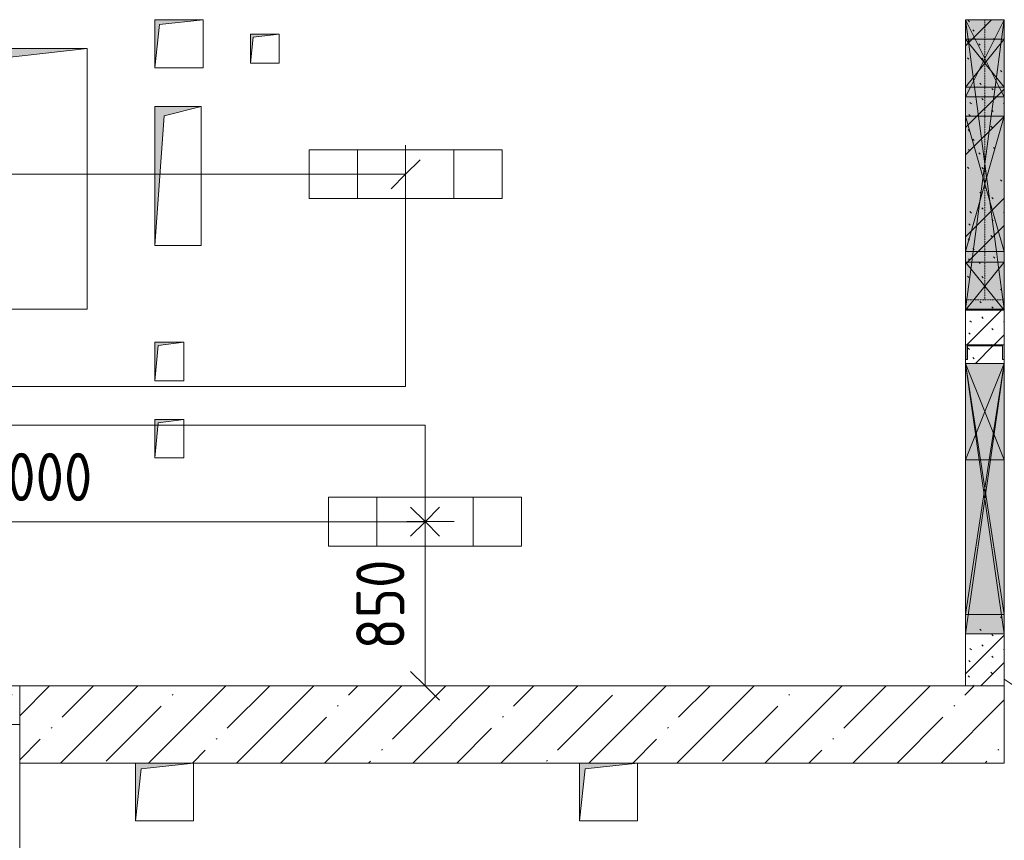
# Model space of a CAD drawing. Header units: millimetres. Extents: x -32229 to 170644, y -13689 to 125138.
# Tile 34 of 208: x -6265 to -1164, y 71100 to 75350. Entities that reach past the tile are written whole.
import ezdxf

# ---------------------------------------------------------------- set-up
doc = ezdxf.new("R2010")
doc.units = ezdxf.units.MM
doc.linetypes.add('3_ Штрих_ 1 х 1 мм', pattern=[2, 1, -1])
for name, color, linetype, lineweight in [('A-ANNO-DIMS', 7, 'Continuous', 9), ('A-ANNO-DIMS-200', 7, 'Continuous', 9), ('A-ANNO-NOTE', 7, 'Continuous', 18), ('A-FLOR', 7, 'Continuous', 18), ('A-GLAZ', 7, 'Continuous', 18), ('A-WALL', 7, 'Continuous', 18), ('A-WALL-PATT', 7, 'Continuous', 40), ('I-WALL', 7, 'Continuous', 18), ('M-EQPM', 7, 'Continuous', 18), ('S-BEAM', 7, 'Continuous', 18), ('S-COLS', 7, 'Continuous', 18)]:
    doc.layers.add(name, color=color, linetype=linetype, lineweight=lineweight)
doc.layers.add('A-DETL', color=7, linetype='Continuous', lineweight=9, true_color=0x00a600)
doc.styles.add('GOST Common_6', font='GOST_Common.ttf', dxfattribs={"width": 0.9, "height": 250})
doc.dimstyles.new('ГОСТ_2_5_мм2', dxfattribs={"dimscale": 304.8, "dimtxt": 251.428749, "dimasz": 0.492126, "dimexe": 0.492126, "dimexo": 0.656168, "dimgap": 0.098425, "dimtad": 1, "dimdec": 0, "dimdsep": 46, "dimtxsty": 'GOST Common_6', "dimblk1": 'OBLIQUE', "dimblk2": 'OBLIQUE', "dimsah": 1, "dimcen": 0.09, "dimazin": 2, "dimtfac": 1, "dimtdec": 4, "dimtix": 1, "dimtmove": 0, "dimatfit": 3, "dimfxl": 1, "dimtvp": 1, "dimtolj": 1, "dimtzin": 0, "dimarcsym": 2})
doc.dimstyles.new('ГОСТ_2_5_мм2_1', dxfattribs={"dimscale": 304.8, "dimtxt": 251.428749, "dimasz": 0.492126, "dimexe": 0.492126, "dimexo": 0.656168, "dimgap": 0.098425, "dimtad": 1, "dimdec": 0, "dimdsep": 46, "dimtxsty": 'GOST Common_6', "dimblk1": 'OBLIQUE', "dimblk2": 'OBLIQUE', "dimsah": 1, "dimcen": 0.09, "dimazin": 2, "dimtfac": 1, "dimtdec": 4, "dimtix": 1, "dimtmove": 0, "dimatfit": 3, "dimfxl": 1, "dimtvp": 1, "dimtolj": 1, "dimtzin": 0, "dimarcsym": 2})
pattern_1 = [(135, (300.56, 377.28), (-565.6854, 6e-14), [10, -790]), (135, (349.8, 474.73), (-565.6854, 6e-14), [10, -790]), (135, (423.93, 473.06), (-565.6854, 6e-14), [10, -790]), (135, (229.92, 447.9), (-565.6854, 6e-14), [10, -790]), (135, (155.08, 447.9), (-565.6854, 6e-14), [10, -790]), (135, (114.9, 369.03), (-565.6854, 6e-14), [10, -790]), (135, (132.43, 285.8), (-565.6854, 6e-14), [10, -790]), (135, (214.66, 322), (-565.6854, 6e-14), [10, -790]), (135, (198.16, 261.88), (-565.6854, 6e-14), [10, -790]), (135, (45.2, 272.9), (-565.6854, 6e-14), [10, -790]), (135, (42.32, 336.16), (-565.6854, 6e-14), [10, -790]), (135, (92.26, 192.24), (-565.6854, 6e-14), [10, -790]), (135, (7.07, 149.2), (-565.6854, 6e-14), [10, -790]), (135, (80.6, 95.1), (-565.6854, 6e-14), [10, -790]), (135, (79.53, 36.94), (-565.6854, 6e-14), [10, -790]), (135, (153.87, 74.56), (-565.6854, 6e-14), [10, -790]), (135, (228.35, 124.8), (-565.6854, 6e-14), [10, -790]), (135, (279.75, 180.4), (-565.6854, 6e-14), [10, -790]), (135, (282.9, 31.63), (-565.6854, 6e-14), [10, -790]), (135, (377.38, 53.45), (-565.6854, 6e-14), [10, -790]), (135, (352.28, 102.7), (-565.6854, 6e-14), [10, -790]), (135, (354.05, 0), (-565.6854, 6e-14), [10, -790]), (135, (553.23, 16.45), (-565.6854, 6e-14), [10, -790]), (135, (542.38, 63.45), (-565.6854, 6e-14), [10, -790]), (135, (536.58, 239.3), (-565.6854, 6e-14), [10, -790]), (135, (475.85, 203.9), (-565.6854, 6e-14), [10, -790]), (135, (475.85, 316.54), (-565.6854, 6e-14), [10, -790]), (135, (520.8, 408.7), (-565.6854, 6e-14), [10, -790]), (135, (551.1, 470.8), (-565.6854, 6e-14), [10, -790]), (135, (235.25, 537.93), (-565.6854, 6e-14), [10, -790]), (135, (407.25, 547.65), (-565.6854, 6e-14), [10, -790]), (135, (94.5, 558.6), (-565.6854, 6e-14), [10, -790]), (135, (46.4, 532.3), (-565.6854, 6e-14), [10, -790]), (135, (85.56, 465.04), (-565.6854, 6e-14), [10, -790]), (135, (355.53, 181.14), (-565.6854, 6e-14), [10, -790]), (135, (362.23, 243.6), (-565.6854, 6e-14), [10, -790]), (135, (413.45, 344.1), (-565.6854, 6e-14), [10, -790]), (135, (286.3, 273.25), (-565.6854, 6e-14), [10, -790]), (135, (423.02, 263.72), (-565.6854, 6e-14), [10, -790]), (135, (162.94, 190.2), (-565.6854, 6e-14), [10, -790]), (135, (470.25, 120.93), (-565.6854, 6e-14), [10, -790]), (135, (484.48, 9.78), (-565.6854, 6e-14), [10, -790]), (45, (0, 212.13), (-565.6854, 0), []), (45, (212.13, 0), (-565.6854, 0), []), (45, (353.55, 0), (-565.6854, 0), []), (45, (0, 353.55), (-565.6854, 0), [])]

# ---------------------------------------------------------------- blocks, each defined once
blk = doc.blocks.new('АР_Отверстие прямоугольное - ОВВ-7382666--01 ЭО')
at = {"layer": 'A-GLAZ', "lineweight": 13, "true_color": 0xf0f0f0}
blk.add_hatch(color=7, dxfattribs=at).paths.add_polyline_path([(825, -100), (825, 100), (-575, 100), (-575, -100), (-75, -100)])
at = {"layer": 'A-GLAZ', "color": 253, "lineweight": 5, "true_color": 0xaaaaaa}
for p, q in [((-575, 100), (-75, 28.6)), ((825, 100), (-75, -28.6)), ((-75, 28.6), (825, -100)), ((-75, -28.6), (-575, -100))]:
    blk.add_line(p, q, dxfattribs=at)
at = {"layer": 'A-GLAZ', "color": 253, "lineweight": 13, "true_color": 0xaaaaaa}
for p, q in [((-75, 100), (-575, 100)), ((-575, 100), (-575, -100)), ((-575, 100), (-575, -100)), ((825, 100), (-75, 100)), ((825, -100), (825, 100)), ((825, 100), (825, -100)), ((-575, -100), (-75, -100)), ((-75, -100), (825, -100))]:
    blk.add_line(p, q, dxfattribs=at)
blk = doc.blocks.new('АР_Отверстие прямоугольное - ОВВ-7382881--01 ЭО')
at = {"layer": 'A-GLAZ', "lineweight": 13, "true_color": 0xf0f0f0}
blk.add_hatch(color=7, dxfattribs=at).paths.add_polyline_path([(775, 100), (-525, 100), (-525, -100), (775, -100)])
at = {"layer": 'A-GLAZ', "color": 253, "lineweight": 5, "true_color": 0xaaaaaa}
for p, q in [((-525, 100), (-25, 23.1)), ((775, 100), (-25, -23.1)), ((-25, 23.1), (775, -100)), ((-25, -23.1), (-525, -100))]:
    blk.add_line(p, q, dxfattribs=at)
at = {"layer": 'A-GLAZ', "color": 253, "lineweight": 13, "true_color": 0xaaaaaa}
for p, q in [((-25, 100), (-525, 100)), ((-525, 100), (-525, -100)), ((-525, 100), (-525, -100)), ((775, 100), (-25, 100)), ((775, -100), (775, 100)), ((775, 100), (775, -100)), ((-525, -100), (-25, -100)), ((-25, -100), (775, -100))]:
    blk.add_line(p, q, dxfattribs=at)
blk = doc.blocks.new('АР_Отверстие прямоугольное - ВК-3918152--01 ЭО')
at = {"layer": 'A-GLAZ', "lineweight": 13, "true_color": 0xf0f0f0}
blk.add_hatch(color=7, dxfattribs=at).paths.add_polyline_path([(0, -100), (250, -100), (250, 100), (0, 100)])
at = {"layer": 'A-GLAZ', "color": 253, "lineweight": 5, "true_color": 0xaaaaaa}
for p, q in [((250, 100), (0, -100)), ((0, 100), (250, -100))]:
    blk.add_line(p, q, dxfattribs=at)
at = {"layer": 'A-GLAZ', "color": 253, "lineweight": 13, "true_color": 0xaaaaaa}
for p, q in [((250, 100), (0, 100)), ((0, 100), (0, -100)), ((0, 100), (0, -100)), ((250, -100), (250, 100)), ((250, 100), (250, -100)), ((0, -100), (250, -100))]:
    blk.add_line(p, q, dxfattribs=at)
blk = doc.blocks.new('АР_Отверстие прямоугольное - ОВВ-6403514--01 ЭО')
at = {"layer": 'A-GLAZ', "lineweight": 13, "true_color": 0xf0f0f0}
blk.add_hatch(color=7, dxfattribs=at).paths.add_polyline_path([(-225, -100), (475, -100), (475, 100), (-225, 100)])
at = {"layer": 'A-GLAZ', "color": 253, "lineweight": 5, "true_color": 0xaaaaaa}
for p, q in [((475, 100), (-225, -100)), ((-225, 100), (475, -100))]:
    blk.add_line(p, q, dxfattribs=at)
at = {"layer": 'A-GLAZ', "color": 253, "lineweight": 13, "true_color": 0xaaaaaa}
for p, q in [((475, 100), (-225, 100)), ((-225, 100), (-225, -100)), ((-225, 100), (-225, -100)), ((475, -100), (475, 100)), ((475, 100), (475, -100)), ((-225, -100), (475, -100))]:
    blk.add_line(p, q, dxfattribs=at)
blk = doc.blocks.new('АР_Отверстие прямоугольное - ОВВ-7382767--01 ЭО')
at = {"layer": 'A-GLAZ', "lineweight": 13, "true_color": 0xf0f0f0}
blk.add_hatch(color=7, dxfattribs=at).paths.add_polyline_path([(875, 100), (-625, 100), (-625, -100), (875, -100)])
at = {"layer": 'A-GLAZ', "color": 253, "lineweight": 5, "true_color": 0xaaaaaa}
for p, q in [((-625, 100), (-525, 86.7)), ((-525, 86.7), (-275, 53.3)), ((-275, 53.3), (-225, 46.7)), ((575, 60), (-125, -33.3)), ((630, 67.3), (575, 60)), ((875, 100), (630, 67.3)), ((-225, 46.7), (-125, 33.3)), ((-125, 33.3), (575, -60)), ((-225, -46.7), (-275, -53.3)), ((-125, -33.3), (-225, -46.7)), ((-525, -86.7), (-625, -100)), ((-275, -53.3), (-525, -86.7)), ((575, -60), (630, -67.3)), ((630, -67.3), (875, -100))]:
    blk.add_line(p, q, dxfattribs=at)
at = {"layer": 'A-GLAZ', "color": 253, "lineweight": 13, "true_color": 0xaaaaaa}
for p, q in [((-525, 100), (-625, 100)), ((-625, 100), (-625, -100)), ((-625, 100), (-625, -100)), ((-275, 100), (-525, 100)), ((-225, 100), (-275, 100)), ((-125, 100), (-225, 100)), ((575, 100), (-125, 100)), ((630, 100), (575, 100)), ((875, 100), (630, 100)), ((875, -100), (875, 100)), ((875, 100), (875, -100)), ((-625, -100), (-525, -100)), ((-525, -100), (-275, -100)), ((-275, -100), (-225, -100)), ((-225, -100), (-125, -100)), ((-125, -100), (575, -100)), ((575, -100), (630, -100)), ((630, -100), (875, -100))]:
    blk.add_line(p, q, dxfattribs=at)
blk = doc.blocks.new('АР_Отверстие прямоугольное - ЭОМ-6403606--01 ЭО')
at = {"layer": 'A-GLAZ', "lineweight": 13, "true_color": 0xf0f0f0}
blk.add_hatch(color=7, dxfattribs=at).paths.add_polyline_path([(-125, -100), (375, -100), (375, 100), (-125, 100)])
at = {"layer": 'A-GLAZ', "color": 253, "lineweight": 5, "true_color": 0xaaaaaa}
for p, q in [((375, 100), (-125, -100)), ((-125, 100), (375, -100))]:
    blk.add_line(p, q, dxfattribs=at)
at = {"layer": 'A-GLAZ', "color": 253, "lineweight": 13, "true_color": 0xaaaaaa}
for p, q in [((375, 100), (-125, 100)), ((-125, 100), (-125, -100)), ((-125, 100), (-125, -100)), ((375, -100), (375, 100)), ((375, 100), (375, -100)), ((-125, -100), (375, -100))]:
    blk.add_line(p, q, dxfattribs=at)
blk = doc.blocks.new('АР_Отверстие прямоугольное - ОВВ-6403406--01 ЭО')
at = {"layer": 'A-GLAZ', "lineweight": 13, "true_color": 0xf0f0f0}
blk.add_hatch(color=7, dxfattribs=at).paths.add_polyline_path([(-75, 100), (-75, -100), (325, -100), (325, 100), (-44.8, 100)])
at = {"layer": 'A-GLAZ', "color": 253, "lineweight": 5, "true_color": 0xaaaaaa}
for p, q in [((-75, 100), (-25, 75)), ((-25, 75), (225, -50)), ((325, 100), (225, 50)), ((225, 50), (-25, -75)), ((225, -50), (325, -100)), ((-25, -75), (-75, -100))]:
    blk.add_line(p, q, dxfattribs=at)
at = {"layer": 'A-GLAZ', "color": 253, "lineweight": 13, "true_color": 0xaaaaaa}
for p, q in [((-25, 100), (-75, 100)), ((-75, 100), (-75, -100)), ((-75, 100), (-75, -100)), ((225, 100), (-25, 100)), ((325, 100), (225, 100)), ((325, -100), (325, 100)), ((325, 100), (325, -100)), ((-75, -100), (-25, -100)), ((-25, -100), (225, -100)), ((225, -100), (325, -100))]:
    blk.add_line(p, q, dxfattribs=at)
blk = doc.blocks.new('АР_Перемычка - 200_Уx2_75x5__Оп_0_75x5_-1050-7344918--01 ЭО')
at = {"layer": 'S-BEAM', "color": 9, "linetype": '3_ Штрих_ 1 х 1 мм', "lineweight": 15, "true_color": 0xc4c4c4}
for p, q in [((-1250, 100), (-1250, -100)), ((200, 100), (200, -100)), ((-1250, 0), (-1055, 0)), ((-1055, 0), (-1000, 0)), ((-1000, 0), (-300, 0)), ((-300, 0), (-200, 0)), ((-200, 0), (-150, 0)), ((-150, 0), (100, 0)), ((100, 0), (200, 0))]:
    blk.add_line(p, q, dxfattribs=at)
blk = doc.blocks.new('АР_Канал вертикальный прямоугольный - ВК-6260073--01 ЭО')
at = {"layer": 'M-EQPM', "lineweight": 13, "true_color": 0xe2e2e2}
blk.add_hatch(color=254, dxfattribs=at).paths.add_polyline_path([(-150, -150), (-120, 120), (150, 150), (-150, 150)])
at = {"layer": 'M-EQPM', "color": 253, "lineweight": 13, "true_color": 0xaaaaaa}
for p, q in [((150, 150), (-150, 150)), ((-150, 150), (-150, -150)), ((150, 150), (-150, 150)), ((-150, 150), (-150, -150)), ((-150, -150), (-150, 150)), ((-150, 150), (150, 150)), ((-150, -150), (-120, 120)), ((-150, -150), (-120, 120)), ((-120, 120), (150, 150)), ((-120, 120), (150, 150)), ((150, -150), (150, 150)), ((150, 150), (150, -150)), ((-150, -150), (150, -150)), ((150, -150), (-150, -150))]:
    blk.add_line(p, q, dxfattribs=at)
blk = doc.blocks.new('АР_Канал вертикальный прямоугольный - ВК-6260049--01 ЭО')
at = {"layer": 'M-EQPM', "lineweight": 13, "true_color": 0xe2e2e2}
blk.add_hatch(color=254, dxfattribs=at).paths.add_polyline_path([(-125, -125), (-100, 100), (125, 125), (-125, 125)])
at = {"layer": 'M-EQPM', "color": 253, "lineweight": 13, "true_color": 0xaaaaaa}
for p, q in [((125, 125), (-125, 125)), ((-125, 125), (-125, -125)), ((125, 125), (-125, 125)), ((-125, 125), (-125, -125)), ((-125, -125), (-125, 125)), ((-125, 125), (125, 125)), ((-100, 100), (125, 125)), ((-100, 100), (125, 125)), ((125, -125), (125, 125)), ((125, 125), (125, -125)), ((-125, -125), (-100, 100)), ((-125, -125), (-100, 100)), ((-125, -125), (125, -125)), ((125, -125), (-125, -125))]:
    blk.add_line(p, q, dxfattribs=at)
blk = doc.blocks.new('АР_Канал вертикальный прямоугольный - ОВО-6259967--01 ЭО')
at = {"layer": 'M-EQPM', "lineweight": 13, "true_color": 0xe2e2e2}
blk.add_hatch(color=254, dxfattribs=at).paths.add_polyline_path([(-120, -360), (-72, 312), (120, 360), (-120, 360)])
at = {"layer": 'M-EQPM', "color": 253, "lineweight": 13, "true_color": 0xaaaaaa}
for p, q in [((120, 360), (-120, 360)), ((-120, 360), (-120, -360)), ((120, 360), (-120, 360)), ((-120, 360), (-120, -360)), ((-120, -360), (-120, 360)), ((-120, 360), (120, 360)), ((-72, 312), (120, 360)), ((-72, 312), (120, 360)), ((120, -360), (120, 360)), ((120, 360), (120, -360)), ((-120, -360), (-72, 312)), ((-120, -360), (-72, 312)), ((-120, -360), (120, -360)), ((120, -360), (-120, -360))]:
    blk.add_line(p, q, dxfattribs=at)
blk = doc.blocks.new('АР_Канал вертикальный прямоугольный - ЭОМ-6259915--01 ЭО')
at = {"layer": 'M-EQPM', "lineweight": 13, "true_color": 0xe2e2e2}
blk.add_hatch(color=254, dxfattribs=at).paths.add_polyline_path([(-75, -100), (-57.5, 82.5), (75, 100), (-75, 100)])
at = {"layer": 'M-EQPM', "color": 253, "lineweight": 13, "true_color": 0xaaaaaa}
for p, q in [((75, 100), (-75, 100)), ((-75, 100), (-75, -100)), ((75, 100), (-75, 100)), ((-75, 100), (-75, -100)), ((-75, -100), (-75, 100)), ((-75, 100), (75, 100)), ((-75, -100), (-57.5, 82.5)), ((-75, -100), (-57.5, 82.5)), ((-57.5, 82.5), (75, 100)), ((-57.5, 82.5), (75, 100)), ((75, -100), (75, 100)), ((75, 100), (75, -100)), ((-75, -100), (75, -100)), ((75, -100), (-75, -100))]:
    blk.add_line(p, q, dxfattribs=at)
blk = doc.blocks.new('АР_Канал вертикальный прямоугольный - ВК-6260052--01 ЭО')
at = {"layer": 'M-EQPM', "lineweight": 13, "true_color": 0xe2e2e2}
blk.add_hatch(color=254, dxfattribs=at).paths.add_polyline_path([(-75, -75), (-60, 60), (75, 75), (-75, 75)])
at = {"layer": 'M-EQPM', "color": 253, "lineweight": 13, "true_color": 0xaaaaaa}
for p, q in [((75, 75), (-75, 75)), ((-75, 75), (-75, -75)), ((75, 75), (-75, 75)), ((-75, 75), (-75, -75)), ((-75, -75), (-75, 75)), ((-75, 75), (75, 75)), ((-75, -75), (-60, 60)), ((-75, -75), (-60, 60)), ((-60, 60), (75, 75)), ((-60, 60), (75, 75)), ((75, -75), (75, 75)), ((75, 75), (75, -75)), ((-75, -75), (75, -75)), ((75, -75), (-75, -75))]:
    blk.add_line(p, q, dxfattribs=at)
blk = doc.blocks.new('АР_Канал вертикальный прямоугольный - ОВ-5378329--01 ЭО')
at = {"layer": 'M-EQPM', "lineweight": 13, "true_color": 0xe2e2e2}
blk.add_hatch(color=254, dxfattribs=at).paths.add_polyline_path([(-675, -675), (-540, 540), (675, 675), (-675, 675), (-675, 455.2)])
at = {"layer": 'M-EQPM', "color": 253, "lineweight": 13, "true_color": 0xaaaaaa}
for p, q in [((675, 675), (-675, 675)), ((-675, 675), (-675, -675)), ((675, 675), (-675, 675)), ((-675, 675), (-675, -675)), ((-675, -675), (-675, 675)), ((-675, 675), (675, 675)), ((-540, 540), (675, 675)), ((-540, 540), (675, 675)), ((675, -675), (675, 675)), ((675, 675), (675, -675)), ((-675, -675), (-540, 540)), ((-675, -675), (-540, 540)), ((-675, -675), (675, -675)), ((675, -675), (-675, -675))]:
    blk.add_line(p, q, dxfattribs=at)
blk = doc.blocks.new('АР_Фахверк_ _Швеллер полки параллельные_ - 20П-5794801--01 ЭО')
at = {"layer": 'S-COLS', "lineweight": 15, "true_color": 0xaaaaaa}
blk.add_hatch(color=253, dxfattribs=at).paths.add_polyline_path([(53, 91), (53, 100), (-23, 100), (-23, -100), (53, -100), (53, -91), (-17.8, -91), (-17.8, 91)])
at = {"layer": 'S-COLS', "color": 253, "lineweight": 15, "true_color": 0xaaaaaa}
for p, q in [((53, 100), (-23, 100)), ((-23, 100), (-23, -100)), ((-17.8, -91), (-17.8, 91)), ((-17.8, 91), (53, 91)), ((53, 91), (53, 100)), ((-23, -100), (53, -100)), ((53, -91), (-17.8, -91)), ((53, -100), (53, -91))]:
    blk.add_line(p, q, dxfattribs=at)
blk = doc.blocks.new('Наметкина 10_РД_АР_П_rvt-1--01 ЭО')
at = {"layer": 'A-WALL-PATT', "lineweight": 5, "true_color": 0xaaaaaa}
h = blk.add_hatch(dxfattribs=at)
h.set_pattern_fill('FP_6', color=253, style=0, pattern_type=2)
h.set_pattern_definition(pattern_1)
h.paths.add_polyline_path([(-1164.7, 71900), (-1164.7, 72270), (-1364.7, 72270), (-1364.7, 71900)])
h.paths.add_polyline_path([(-1354.7, 73570), (-1164.7, 73570), (-1164.7, 73590), (-1172.7, 73590), (-1172.7, 73660.8), (-1354.7, 73659), (-1354.7, 73590), (-1363.7, 73590), (-1363.7, 73666), (-1164.7, 73666), (-1164.7, 75350), (-1364.7, 75350), (-1363.7, 73570)])
h = blk.add_hatch(dxfattribs=at)
h.set_pattern_fill('FP_6', color=253, style=0, pattern_type=2)
h.set_pattern_definition(pattern_1)
h.paths.add_polyline_path([(-6444.7, 71700), (-6264.7, 71700), (-6264.7, 71900), (-7714.7, 71900), (-7714.7, 71700), (-6704.7, 71700)])
h.paths.add_polyline_path([(-11164.7, 71700), (-9714.7, 71700), (-9714.7, 71900), (-11164.7, 71900)])
h = blk.add_hatch(dxfattribs=at)
h.set_pattern_fill('FP_1', color=253, style=0, pattern_type=2)
h.set_pattern_definition([(45, (0, 0), (-228.0985, 228.0985), []), (45, (228.1, 0), (-228.0985, 228.0985), [403.225, -80.645, 6.706, -73.939])])
h.paths.add_polyline_path([(-3334.7, 71500), (-1164.7, 71500), (-1164.7, 71900), (-6264.7, 71900), (-6264.7, 71500), (-3364.7, 71500)])
at = {"layer": 'A-FLOR', "color": 253, "lineweight": 13, "true_color": 0xaaaaaa}
for p, q in [((-1364.7, 73070), (-1364.7, 73570)), ((-1164.7, 73070), (-1164.7, 73570)), ((-1364.7, 72270), (-1364.7, 73070)), ((-1164.7, 72270), (-1164.7, 73070)), ((-514.7, 71500), (-1164.7, 71935.2)), ((-6264.7, 71500), (-6264.7, 65450)), ((-6264.7, 65450), (-6264.7, 71500))]:
    blk.add_line(p, q, dxfattribs=at)
at = {"layer": 'A-WALL', "color": 253, "lineweight": 13, "true_color": 0xaaaaaa}
for p, q in [((-1164.7, 71900), (-6264.7, 71900)), ((-6264.7, 71900), (-6264.7, 71500)), ((-1164.7, 71500), (-1164.7, 71900)), ((-6264.7, 71500), (-5664.7, 71500)), ((-5364.7, 71500), (-3364.7, 71500)), ((-3064.7, 71500), (-1164.7, 71500))]:
    blk.add_line(p, q, dxfattribs=at)
at = {"layer": 'I-WALL', "color": 253, "lineweight": 13, "true_color": 0xaaaaaa}
for p, q in [((-1364.7, 75350), (-1364.7, 75250)), ((-1164.7, 75250), (-1164.7, 75350)), ((-1364.7, 75250), (-1364.7, 75000)), ((-1164.7, 75000), (-1164.7, 75250)), ((-1364.7, 75000), (-1364.7, 74950)), ((-1164.7, 74950), (-1164.7, 75000)), ((-1364.7, 74950), (-1364.7, 74850)), ((-1164.7, 74850), (-1164.7, 74950)), ((-1364.7, 74850), (-1364.7, 74150)), ((-1164.7, 74150), (-1164.7, 74850)), ((-1364.7, 74150), (-1364.7, 74095)), ((-1164.7, 74095), (-1164.7, 74150)), ((-1364.7, 74095), (-1364.7, 73850)), ((-1164.7, 73850), (-1164.7, 74095)), ((-1364.7, 73850), (-1364.7, 73845)), ((-1364.7, 73845), (-1364.7, 73570)), ((-1164.7, 73845), (-1164.7, 73850)), ((-1164.7, 73666), (-1164.7, 73845)), ((-1364.7, 73570), (-1164.7, 73570)), ((-1164.7, 73570), (-1164.7, 73590)), ((-1364.7, 72270), (-1364.7, 72170)), ((-1164.7, 72270), (-1364.7, 72270)), ((-1164.7, 72170), (-1164.7, 72270)), ((-1364.7, 72170), (-1364.7, 71900)), ((-1164.7, 71900), (-1164.7, 72170)), ((-6264.7, 71900), (-6444.7, 71900)), ((-6264.7, 71700), (-6264.7, 71900)), ((-1364.7, 71900), (-1164.7, 71900)), ((-6444.7, 71700), (-6264.7, 71700))]:
    blk.add_line(p, q, dxfattribs=at)
at = {"layer": 'A-GLAZ', "color": 253, "lineweight": 13, "true_color": 0xaaaaaa}
for name, p, rotation in [('АР_Отверстие прямоугольное - ОВВ-7382767--01 ЭО', (-1264.7, 74725), 269.9999999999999), ('АР_Отверстие прямоугольное - ОВВ-6403406--01 ЭО', (-1264.7, 75025), 89.99999999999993), ('АР_Отверстие прямоугольное - ВК-3918152--01 ЭО', (-1264.7, 75000), 89.99999999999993), ('АР_Отверстие прямоугольное - ОВВ-6403514--01 ЭО', (-1264.7, 74375), 89.99999999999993), ('АР_Отверстие прямоугольное - ВК-3918152--01 ЭО', (-1264.7, 73845), 89.99999999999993), ('АР_Отверстие прямоугольное - ОВВ-7382666--01 ЭО', (-1264.7, 72995), 269.9999999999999), ('АР_Отверстие прямоугольное - ОВВ-7382881--01 ЭО', (-1264.7, 73045), 269.9999999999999), ('АР_Отверстие прямоугольное - ЭОМ-6403606--01 ЭО', (-1264.7, 73195), 89.99999999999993)]:
    blk.add_blockref(name, p, dxfattribs=dict(at, rotation=rotation))
at = {"layer": 'M-EQPM', "color": 253, "lineweight": 13, "true_color": 0xaaaaaa}
for name, p in [('АР_Канал вертикальный прямоугольный - ВК-6260049--01 ЭО', (-5439.7, 75225)), ('АР_Канал вертикальный прямоугольный - ВК-6260052--01 ЭО', (-4994.7, 75200)), ('АР_Канал вертикальный прямоугольный - ОВ-5378329--01 ЭО', (-6589.7, 74525)), ('АР_Канал вертикальный прямоугольный - ОВО-6259967--01 ЭО', (-5444.7, 74540)), ('АР_Канал вертикальный прямоугольный - ЭОМ-6259915--01 ЭО', (-5489.7, 73580)), ('АР_Канал вертикальный прямоугольный - ЭОМ-6259915--01 ЭО', (-5489.7, 73180)), ('АР_Канал вертикальный прямоугольный - ВК-6260073--01 ЭО', (-5514.7, 71350)), ('АР_Канал вертикальный прямоугольный - ВК-6260073--01 ЭО', (-3214.7, 71350))]:
    blk.add_blockref(name, p, dxfattribs=at)
at = {"layer": 'S-BEAM', "color": 253, "lineweight": 13, "true_color": 0xaaaaaa, "rotation": 89.99999999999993}
blk.add_blockref('АР_Перемычка - 200_Уx2_75x5__Оп_0_75x5_-1050-7344918--01 ЭО', (-1264.7, 75150), dxfattribs=at)
at = {"layer": 'S-COLS', "color": 253, "lineweight": 13, "true_color": 0xaaaaaa, "rotation": 270.0000000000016}
blk.add_blockref('АР_Фахверк_ _Швеллер полки параллельные_ - 20П-5794801--01 ЭО', (-1263.7, 73643), dxfattribs=at)
blk = doc.blocks.new('DIMBLOCK268--01 ЭО')
at = {"layer": 'A-ANNO-DIMS-200'}
for p, q in [((-9765.2, 74455.9), (-9765.2, 74699.8)), ((-4265.2, 74455.9), (-4265.2, 74699.8)), ((-9765.2, 74549.8), (-9690.2, 74624.8)), ((-4265.2, 74549.8), (-4190.2, 74624.8)), ((-9765.2, 74549.8), (-9840.2, 74474.8)), ((-9765.2, 74549.8), (-4265.2, 74549.8)), ((-9765.2, 74549.8), (-9765.2, 74455.9)), ((-4265.2, 74549.8), (-4340.2, 74474.8)), ((-4265.2, 74549.8), (-4265.2, 74455.9))]:
    blk.add_line(p, q, dxfattribs=at)
at = {"layer": 'A-ANNO-DIMS-200', "color": 0, "insert": (-7330.5, 74906.5), "char_height": 250, "width": 756.843, "attachment_point": 1, "line_spacing_factor": 1.022761, "style": 'GOST Common_6'}
blk.add_mtext('5500', dxfattribs=at)
blk = doc.blocks.new('_Oblique')
at = {"color": 0, "linetype": 'ByBlock', "lineweight": -2}
blk.add_line((-0.5, -0.5), (0.5, 0.5), dxfattribs=at)
blk = doc.blocks.new('DIMBLOCK271--01 ЭО')
at = {"layer": 'A-ANNO-DIMS-200'}
for p, q in [((-8164.8, 72656.2), (-8164.8, 72900.1)), ((-4164.8, 72656.2), (-4164.8, 72900.1)), ((-8164.8, 72750.1), (-8089.8, 72825.1)), ((-4164.8, 72750.1), (-4089.8, 72825.1)), ((-8164.8, 72750.1), (-8239.8, 72675.1)), ((-8164.8, 72750.1), (-4164.8, 72750.1)), ((-8164.8, 72750.1), (-8164.8, 72656.2)), ((-4164.8, 72750.1), (-4239.8, 72675.1)), ((-4164.8, 72750.1), (-4164.8, 72656.2))]:
    blk.add_line(p, q, dxfattribs=at)
at = {"layer": 'A-ANNO-DIMS-200', "color": 0, "insert": (-6490.8, 73106.8), "char_height": 250, "width": 782.412, "attachment_point": 1, "line_spacing_factor": 1.022761, "style": 'GOST Common_6'}
blk.add_mtext('4000', dxfattribs=at)
blk = doc.blocks.new('DIMBLOCK273--01 ЭО')
at = {"layer": 'A-ANNO-DIMS-200'}
for p, q in [((-4164.5, 72750.3), (-4239.5, 72825.3)), ((-4258.4, 72750.3), (-4014.5, 72750.3)), ((-4164.5, 72750.3), (-4258.4, 72750.3)), ((-4164.5, 72750.3), (-4164.5, 71900)), ((-4164.5, 72750.3), (-4089.5, 72675.3)), ((-4164.5, 71900), (-4239.5, 71975)), ((-4258.4, 71900), (-4014.5, 71900)), ((-4164.5, 71900), (-4258.4, 71900)), ((-4164.5, 71900), (-4089.5, 71825))]:
    blk.add_line(p, q, dxfattribs=at)
at = {"layer": 'A-ANNO-DIMS-200', "color": 0, "insert": (-4521.2, 72088.6), "char_height": 250, "width": 567.632, "attachment_point": 1, "rotation": 90, "line_spacing_factor": 1.022761, "style": 'GOST Common_6'}
blk.add_mtext('850', dxfattribs=at)

msp = doc.modelspace()

# ---------------------------------------------------------------- linework, layer by layer
at = {"layer": 'A-ANNO-NOTE', "color": 5, "lineweight": 9, "true_color": 0x0000ff}
for p, q in [((-4765.2, 74676.6), (-3765.2, 74676.6)), ((-4765.2, 74423.9), (-4765.2, 74676.6)), ((-4515.2, 74423.9), (-4515.2, 74676.6)), ((-4015.2, 74676.6), (-4015.2, 74423.9)), ((-3765.2, 74676.6), (-3765.2, 74423.9)), ((-3765.2, 74423.9), (-4765.2, 74423.9))]:
    msp.add_line(p, q, dxfattribs=at)
at = {"layer": 'A-ANNO-NOTE', "color": 1, "lineweight": 9, "true_color": 0xff0000}
for p, q in [((-4664.8, 72876.6), (-3664.8, 72876.6)), ((-4664.8, 72623.9), (-4664.8, 72876.6)), ((-4414.8, 72623.9), (-4414.8, 72876.6)), ((-3914.8, 72876.6), (-3914.8, 72623.9)), ((-3664.8, 72876.6), (-3664.8, 72623.9)), ((-3664.8, 72623.9), (-4664.8, 72623.9))]:
    msp.add_line(p, q, dxfattribs=at)
at = {"layer": 'A-DETL', "color": 5, "true_color": 0x0000ff}
for p, q in [((-4265.2, 74549.8), (-4265.2, 73449.8)), ((-4265.2, 73449.8), (-10237.3, 73449.8))]:
    msp.add_line(p, q, dxfattribs=at)
at = {"layer": 'A-DETL', "color": 1, "true_color": 0xff0000}
for p, q in [((-4164.5, 73249.8), (-10434.5, 73249.8)), ((-4164.5, 72750.3), (-4164.5, 73249.8))]:
    msp.add_line(p, q, dxfattribs=at)

# ---------------------------------------------------------------- block references
at = {"lineweight": 5}
msp.add_blockref('Наметкина 10_РД_АР_П_rvt-1--01 ЭО', (0, 0), dxfattribs=at)

# ---------------------------------------------------------------- dimensions: what is measured, and where the dimension line sits
at = {"layer": 'A-ANNO-DIMS'}
for base, p1, p2, dimstyle, override, picture, middle in [((-4265.2, 74549.8), (-9765.2, 74655.9), (-4265.2, 74655.9), 'ГОСТ_2_5_мм2', {"dimpost": '<>', "dimfxl": 5500}, 'DIMBLOCK268--01 ЭО', (-7015.2, 74704.8)), ((-4164.8, 72750.1), (-8164.8, 72856.2), (-4164.8, 72856.2), 'ГОСТ_2_5_мм2_1', {"dimpost": '<>', "dimfxl": 4000}, 'DIMBLOCK271--01 ЭО', (-6164.8, 72905.1))]:
    dim = msp.add_linear_dim(base=base, p1=p1, p2=p2, dimstyle=dimstyle, override=override, dxfattribs=at)
    dim.commit()
    dim.dimension.update_dxf_attribs({"geometry": picture, "text_midpoint": middle})
dim = msp.add_linear_dim(base=(-4164.5, 71900), p1=(-4058.4, 72750.3), p2=(-4058.4, 71900), angle=90, dimstyle='ГОСТ_2_5_мм2_1', override={"dimpost": '<>', "dimfxl": 850.269929}, dxfattribs=at)
dim.commit()
dim.dimension.update_dxf_attribs({"geometry": 'DIMBLOCK273--01 ЭО', "text_midpoint": (-4319.5, 72325.1)})

doc.saveas('drawing.dxf')
